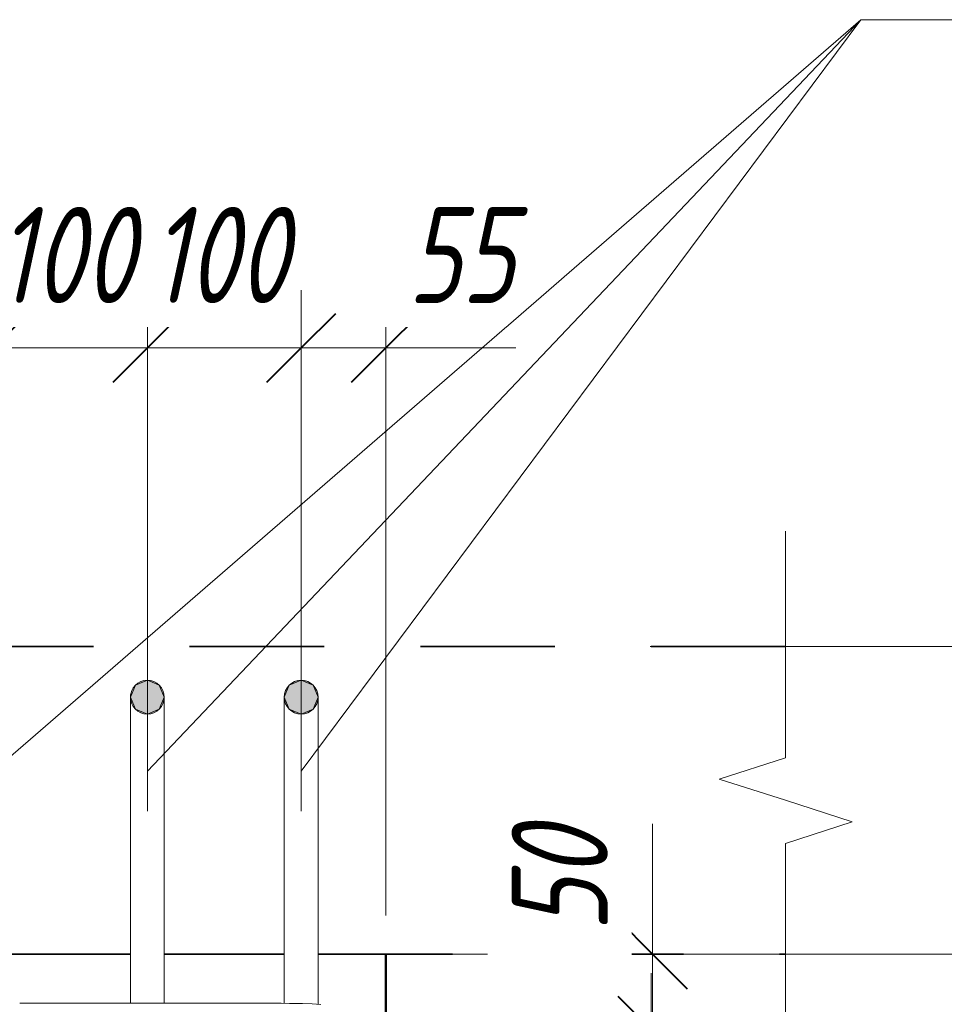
# Model space of a CAD drawing. Header units: millimetres. Extents: x 22682 to 33621, y -25388 to 48923.
# Tile 18 of 29: x 24612 to 25213, y 46167 to 46807. Entities that reach past the tile are written whole.
import ezdxf

# ---------------------------------------------------------------- set-up
doc = ezdxf.new("R2010")
doc.units = ezdxf.units.MM
doc.linetypes.add('01 Штриховая _4 мм_', pattern=[150, 87.5, -62.5])
for name, color, linetype, lineweight in [('A-____-____-DIMS', 211, 'Continuous', 9), ('A-____-____-DIMS-25', 211, 'Continuous', 9), ('A-____-NOTE-TEXT', 131, 'Continuous', 20), ('A-DETL-GENF-OTLN', 92, 'Continuous', 20), ('A-FLOR-____-MCUT', 192, 'Continuous', 50), ('G-____-____-DIMS', 111, 'Continuous', 9), ('S-COLS-____-OTLN', 52, 'Continuous', 20), ('S-RBAR-____-IDEN', 171, 'Continuous', 20), ('S-RBAR-____-MCUT', 171, 'Continuous', 20), ('S-RBAR-____-OTLN', 171, 'Continuous', 100)]:
    doc.layers.add(name, color=color, linetype=linetype, lineweight=lineweight)
doc.styles.add('GOST Common_I_1', font='GOST_Common Italic.ttf', dxfattribs={"width": 0.8, "height": 62.5})
doc.dimstyles.new('ADSK_Для_арматуры_Основной_2_5_мм_шаг_кол-во_Стрелки_точный', dxfattribs={"dimscale": 304.8, "dimtxt": 0.206224, "dimasz": 0, "dimexe": 0.123031, "dimexo": 0.000403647, "dimgap": 0.032808, "dimtad": 1, "dimdec": 0, "dimlfac": 304.8, "dimdsep": 46, "dimtxsty": 'GOST Common_I_1', "dimblk2": 'NONE', "dimsah": 1, "dimcen": 0.09, "dimdle": 0.123031, "dimazin": 0, "dimtfac": 1, "dimtdec": 4, "dimtix": 1, "dimtmove": 0, "dimatfit": 3, "dimfxl": 1, "dimtvp": 1, "dimtfill": 1, "dimtolj": 1, "dimtzin": 0, "dimarcsym": 2})
doc.dimstyles.new('ADSK_Округление_5мм__Узкий_', dxfattribs={"dimscale": 304.8, "dimtxt": 0.206224, "dimasz": 0.147638, "dimexe": 0.123031, "dimexo": 0.000269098, "dimgap": 0.032808, "dimtad": 1, "dimdec": 0, "dimlfac": 304.8, "dimrnd": 5, "dimdsep": 46, "dimtxsty": 'GOST Common_I_1', "dimblk1": 'OBLIQUE', "dimblk2": 'OBLIQUE', "dimsah": 1, "dimcen": 0.09, "dimdle": 0.123031, "dimazin": 0, "dimtfac": 1, "dimtdec": 4, "dimtix": 1, "dimtmove": 1, "dimatfit": 3, "dimfxl": 1, "dimtvp": 1, "dimtfill": 1, "dimtolj": 1, "dimtzin": 0, "dimlwd": 20, "dimlwe": 20, "dimarcsym": 2})
doc.dimstyles.new('ADSK_Округление_5мм__Узкий__1', dxfattribs={"dimscale": 304.8, "dimtxt": 0.206224, "dimasz": 0.147638, "dimexe": 0.123031, "dimexo": 0.000269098, "dimgap": 0.032808, "dimtad": 1, "dimdec": 0, "dimlfac": 304.8, "dimrnd": 5, "dimdsep": 46, "dimtxsty": 'GOST Common_I_1', "dimblk1": 'OBLIQUE', "dimblk2": 'OBLIQUE', "dimsah": 1, "dimcen": 0.09, "dimdle": 0.123031, "dimazin": 0, "dimtfac": 1, "dimtdec": 4, "dimtix": 1, "dimtmove": 0, "dimatfit": 3, "dimfxl": 1, "dimtvp": 1, "dimtfill": 1, "dimtolj": 1, "dimtzin": 0, "dimlwd": 20, "dimlwe": 20, "dimarcsym": 2})

# ---------------------------------------------------------------- blocks, each defined once
blk = doc.blocks.new('ADSK_Обрыв_Линия - ADSK_Обрыв_линия-1072157-КЖ1_ПЭ_ВЭ15_Армирование_Пилоны_Пм-15_2_1-1')
at = {"layer": 'A-DETL-GENF-OTLN'}
for p, q in [((23650, 43178.15), (23650, 43250)), ((23650, 43050), (23650, 43122.5))]:
    blk.add_line(p, q, dxfattribs=at)
blk = doc.blocks.new('DIMBLOCK6-КЖ1_ПЭ_ВЭ15_Армирование_Пилоны_Пм-15_2_1-1')
at = {"layer": 'A-____-____-DIMS-25', "lineweight": 20}
for p, q in [((24437, 46594.03), (24437, 46631.53)), ((24595, 46594.03), (24595, 46631.53)), ((24437, 46594.03), (24595, 46594.03)), ((24437, 46594.03), (24437, 46304)), ((24595, 46594.03), (24595, 46293))]:
    blk.add_line(p, q, dxfattribs=at)
at = {"layer": 'A-____-____-DIMS-25', "lineweight": 40}
for p, q in [((24437, 46594.03), (24459.5, 46616.53)), ((24595, 46594.03), (24617.5, 46616.53)), ((24437, 46594.03), (24414.5, 46571.53)), ((24595, 46594.03), (24572.5, 46571.53))]:
    blk.add_line(p, q, dxfattribs=at)
at = {"layer": 'A-____-____-DIMS-25', "color": 0, "lineweight": 20, "insert": (24468.06, 46685.71), "char_height": 62.5, "width": 115.0606, "attachment_point": 1, "line_spacing_factor": 1.022761, "style": 'GOST Common_I_1', "bg_fill": 3, "box_fill_scale": 1.25, "bg_fill_color": 256, "bg_fill_true_color": 13158600, "bg_fill_transparency": 0}
blk.add_mtext('160', dxfattribs=at)
blk = doc.blocks.new('_Oblique')
at = {"color": 0, "linetype": 'ByBlock', "lineweight": -2}
blk.add_line((-0.5, -0.5), (0.5, 0.5), dxfattribs=at)
blk = doc.blocks.new('DIMBLOCK7-КЖ1_ПЭ_ВЭ15_Армирование_Пилоны_Пм-15_2_1-1')
at = {"layer": 'A-____-____-DIMS-25', "lineweight": 20}
for p, q in [((24595, 46594.03), (24595, 46631.53)), ((24695, 46594.03), (24695, 46631.53)), ((24595, 46594.03), (24695, 46594.03)), ((24595, 46594.03), (24595, 46293)), ((24695, 46594.03), (24695, 46293))]:
    blk.add_line(p, q, dxfattribs=at)
at = {"layer": 'A-____-____-DIMS-25', "lineweight": 40}
for p, q in [((24595, 46594.03), (24617.5, 46616.53)), ((24695, 46594.03), (24717.5, 46616.53)), ((24595, 46594.03), (24572.5, 46571.53)), ((24695, 46594.03), (24672.5, 46571.53))]:
    blk.add_line(p, q, dxfattribs=at)
at = {"layer": 'A-____-____-DIMS-25', "color": 0, "lineweight": 20, "insert": (24597.06, 46685.71), "char_height": 62.5, "width": 115.0606, "attachment_point": 1, "line_spacing_factor": 1.022761, "style": 'GOST Common_I_1', "bg_fill": 3, "box_fill_scale": 1.25, "bg_fill_color": 256, "bg_fill_true_color": 13158600, "bg_fill_transparency": 0}
blk.add_mtext('100', dxfattribs=at)
blk = doc.blocks.new('DIMBLOCK8-КЖ1_ПЭ_ВЭ15_Армирование_Пилоны_Пм-15_2_1-1')
at = {"layer": 'A-____-____-DIMS-25', "lineweight": 20}
for p, q in [((24695, 46594.03), (24695, 46631.53)), ((24795, 46594.03), (24795, 46631.53)), ((24695, 46594.03), (24795, 46594.03)), ((24695, 46594.03), (24695, 46293)), ((24795, 46594.03), (24795, 46293))]:
    blk.add_line(p, q, dxfattribs=at)
at = {"layer": 'A-____-____-DIMS-25', "lineweight": 40}
for p, q in [((24695, 46594.03), (24717.5, 46616.53)), ((24795, 46594.03), (24817.5, 46616.53)), ((24695, 46594.03), (24672.5, 46571.53)), ((24795, 46594.03), (24772.5, 46571.53))]:
    blk.add_line(p, q, dxfattribs=at)
at = {"layer": 'A-____-____-DIMS-25', "color": 0, "lineweight": 20, "insert": (24697.06, 46685.71), "char_height": 62.5, "width": 115.0606, "attachment_point": 1, "line_spacing_factor": 1.022761, "style": 'GOST Common_I_1', "bg_fill": 3, "box_fill_scale": 1.25, "bg_fill_color": 256, "bg_fill_true_color": 13158600, "bg_fill_transparency": 0}
blk.add_mtext('100', dxfattribs=at)
blk = doc.blocks.new('DIMBLOCK9-КЖ1_ПЭ_ВЭ15_Армирование_Пилоны_Пм-15_2_1-1')
at = {"layer": 'A-____-____-DIMS-25', "lineweight": 20}
for p, q in [((24795, 46594.03), (24795, 46631.53)), ((24850, 46594.03), (24850, 46631.53)), ((24795, 46594.03), (24887.5, 46594.03)), ((24795, 46594.03), (24795, 46293)), ((24851.84, 46594.03), (24822.5, 46594.03)), ((24850, 46594.03), (24850, 46225)), ((24934.66, 46594.03), (24851.84, 46594.03))]:
    blk.add_line(p, q, dxfattribs=at)
at = {"layer": 'A-____-____-DIMS-25', "lineweight": 40}
for p, q in [((24795, 46594.03), (24817.5, 46616.53)), ((24850, 46594.03), (24872.5, 46616.53)), ((24795, 46594.03), (24772.5, 46571.53)), ((24850, 46594.03), (24827.5, 46571.53))]:
    blk.add_line(p, q, dxfattribs=at)
at = {"layer": 'A-____-____-DIMS-25', "color": 0, "lineweight": 20, "insert": (24864.34, 46685.71), "char_height": 62.5, "width": 84.3778, "attachment_point": 1, "line_spacing_factor": 1.022761, "style": 'GOST Common_I_1', "bg_fill": 3, "box_fill_scale": 1.25, "bg_fill_color": 256, "bg_fill_true_color": 13158600, "bg_fill_transparency": 0}
blk.add_mtext('55', dxfattribs=at)
blk = doc.blocks.new('DIMBLOCK10-КЖ1_ПЭ_ВЭ15_Армирование_Пилоны_Пм-15_2_1-1')
at = {"layer": 'A-____-____-DIMS-25', "lineweight": 20}
for p, q in [((25023.51, 46284.66), (25023.51, 46201.84)), ((25023.51, 46237.5), (25023.51, 46150)), ((25023.51, 46201.84), (25023.51, 46175)), ((25023.51, 46200), (24875, 46200)), ((25023.51, 46200), (25061.01, 46200)), ((25023.51, 46150), (24807, 46150)), ((25023.51, 46150), (25061.01, 46150))]:
    blk.add_line(p, q, dxfattribs=at)
at = {"layer": 'A-____-____-DIMS-25', "lineweight": 40}
for p, q in [((25023.51, 46200), (25001.01, 46222.5)), ((25023.51, 46200), (25046.01, 46177.5)), ((25023.51, 46150), (25001.01, 46172.5)), ((25023.51, 46150), (25046.01, 46127.5))]:
    blk.add_line(p, q, dxfattribs=at)
at = {"layer": 'A-____-____-DIMS-25', "color": 0, "lineweight": 20, "insert": (24931.83, 46214.34), "char_height": 62.5, "width": 84.3778, "attachment_point": 1, "rotation": 90, "line_spacing_factor": 1.022761, "style": 'GOST Common_I_1', "bg_fill": 3, "box_fill_scale": 1.25, "bg_fill_color": 256, "bg_fill_true_color": 13158600, "bg_fill_transparency": 0}
blk.add_mtext('50', dxfattribs=at)
blk = doc.blocks.new('DIMBLOCK11-КЖ1_ПЭ_ВЭ15_Армирование_Пилоны_Пм-15_2_1-1')
at = {"layer": 'A-____-____-DIMS-25', "lineweight": 40}
for p, q in [((25023.51, 46150), (25001.01, 46172.5)), ((25023.51, 46150), (25046.01, 46127.5)), ((25023.51, 45450), (25001.01, 45472.5)), ((25023.51, 45450), (25046.01, 45427.5))]:
    blk.add_line(p, q, dxfattribs=at)
at = {"layer": 'A-____-____-DIMS-25', "lineweight": 20}
for p, q in [((25023.51, 46150), (24807, 46150)), ((25023.51, 46150), (25023.51, 45450)), ((25023.51, 46150), (25061.01, 46150)), ((25023.51, 45450), (24807, 45450)), ((25023.51, 45450), (25061.01, 45450))]:
    blk.add_line(p, q, dxfattribs=at)
at = {"layer": 'A-____-____-DIMS-25', "color": 0, "lineweight": 20, "insert": (24931.83, 45747.26), "char_height": 62.5, "width": 126.5667, "attachment_point": 1, "rotation": 90, "line_spacing_factor": 1.022761, "style": 'GOST Common_I_1', "bg_fill": 3, "box_fill_scale": 1.25, "bg_fill_color": 256, "bg_fill_true_color": 13158600, "bg_fill_transparency": 0}
blk.add_mtext('700', dxfattribs=at)
blk = doc.blocks.new('DIMBLOCK17-КЖ1_ПЭ_ВЭ15_Армирование_Пилоны_Пм-15_2_1-1')
at = {"layer": 'A-____-____-DIMS-25', "lineweight": 40}
for points in [[(25022.51, 46150), (25012.63, 46075), (25032.38, 46075)], [(25022.51, 45450), (25032.38, 45525), (25012.63, 45525)]]:
    blk.add_hatch(color=256, dxfattribs=at).paths.add_polyline_path(points)
at = {"layer": 'A-____-____-DIMS-25'}
for p, q in [((25022.51, 46187.5), (25022.51, 45412.5)), ((25022.51, 46150), (24855.5, 46150)), ((25022.51, 46150), (25060.01, 46150)), ((25022.51, 45450), (24855.5, 45450)), ((25022.51, 45450), (25060.01, 45450))]:
    blk.add_line(p, q, dxfattribs=at)
at = {"layer": 'A-____-____-DIMS-25', "lineweight": 40}
for p, q in [((25022.51, 46150), (25012.63, 46075)), ((25032.38, 46075), (25022.51, 46150)), ((25012.63, 46075), (25032.38, 46075)), ((25032.38, 45525), (25012.63, 45525)), ((25012.63, 45525), (25022.51, 45450)), ((25022.51, 45450), (25032.38, 45525))]:
    blk.add_line(p, q, dxfattribs=at)
at = {"layer": 'A-____-____-DIMS-25', "color": 0, "insert": (24930.83, 45646.59), "char_height": 62.5, "width": 368.194, "attachment_point": 1, "rotation": 90, "line_spacing_factor": 1.022761, "style": 'GOST Common_I_1', "bg_fill": 3, "box_fill_scale": 1.25, "bg_fill_color": 256, "bg_fill_true_color": 13158600, "bg_fill_transparency": 0}
blk.add_mtext('100x7=700', dxfattribs=at)
blk = doc.blocks.new('_None')
blk = doc.blocks.new('Ricom_Марка_АрматурныйСтержень - Поз_ тип_Шаг-995026-КЖ1_ПЭ_ВЭ15_Армирование_Пилоны_Пм-15_2_1-1')
at = {"layer": 'S-RBAR-____-IDEN'}
blk.add_line((23007.54, 46616.8), (23507.54, 46616.8), dxfattribs=at)

msp = doc.modelspace()

# ---------------------------------------------------------------- hatches: boundary and pattern name
at = {"layer": 'S-RBAR-____-MCUT'}
h = msp.add_hatch(color=256, dxfattribs=at)
edge = h.paths.add_edge_path()
edge.add_arc((24695.0001, 46367), 11, 0, 360)
for points in [[(24695.0001, 46356), (24702.7782, 46359.2218), (24706.0001, 46367), (24702.7782, 46374.7782), (24695.0001, 46378), (24687.2219, 46374.7782), (24684.0001, 46367), (24687.2219, 46359.2218)], [(24795.0001, 46356), (24802.7782, 46359.2218), (24806.0001, 46367), (24802.7782, 46374.7782), (24795.0001, 46378), (24787.2219, 46374.7782), (24784.0001, 46367), (24787.2219, 46359.2218)]]:
    msp.add_hatch(color=256, dxfattribs=at).paths.add_polyline_path(points)
h = msp.add_hatch(color=256, dxfattribs=at)
edge = h.paths.add_edge_path()
edge.add_arc((24795.0001, 46367), 11, 0, 360)

# ---------------------------------------------------------------- linework, layer by layer
at = {"layer": 'A-____-NOTE-TEXT'}
for p, q in [((25110, 46400), (25110, 46475)), ((25110, 46327.5), (25066.6987, 46313.75)), ((25110, 46300), (25066.6987, 46313.75)), ((25153.325, 46285.9228), (25110, 46300)), ((25110, 46271.8457), (25153.325, 46285.9228)), ((25110, 46200), (25110, 46125))]:
    msp.add_line(p, q, dxfattribs=at)
at = {"layer": 'A-FLOR-____-MCUT', "linetype": '01 Штриховая _4 мм_', "lineweight": 35}
for p, q in [((25110, 46400), (23650, 46400)), ((24606.0001, 46200), (24684.0001, 46200)), ((24706.0001, 46200), (24784.0001, 46200)), ((24806.0001, 46200), (25110, 46200))]:
    msp.add_line(p, q, dxfattribs=at)
at = {"layer": 'G-____-____-DIMS', "lineweight": 20}
for p, q in [((25021.8467, 46400), (25050.4998, 46400)), ((25050.4998, 46400), (25319.3983, 46400)), ((25069.6019, 46200), (25419.3169, 46200))]:
    msp.add_line(p, q, dxfattribs=at)
at = {"layer": 'S-COLS-____-OTLN', "lineweight": 50}
msp.add_line((24850, 43250.0496), (24850, 46199.9504), dxfattribs=at)
at = {"layer": 'S-RBAR-____-IDEN'}
msp.add_line((25158.8274, 46807.4312), (25211.7024, 46807.4312), dxfattribs=at)
msp.add_line((25158.8274, 46807.4312), (25211.7024, 46807.4312), dxfattribs=at)
msp.add_line((25158.8274, 46807.4312), (25211.7024, 46807.4312), dxfattribs=at)
at = {"layer": 'S-RBAR-____-MCUT'}
for p, q in [((24687.2219, 46374.7782), (24684.0001, 46367)), ((24695.0001, 46378), (24687.2219, 46374.7782)), ((24702.7782, 46374.7782), (24695.0001, 46378)), ((24706.0001, 46367), (24702.7782, 46374.7782)), ((24787.2219, 46374.7782), (24784.0001, 46367)), ((24795.0001, 46378), (24787.2219, 46374.7782)), ((24802.7782, 46374.7782), (24795.0001, 46378)), ((24806.0001, 46367), (24802.7782, 46374.7782)), ((24684.0001, 46367), (24687.2219, 46359.2218)), ((24702.7782, 46359.2218), (24706.0001, 46367)), ((24784.0001, 46367), (24787.2219, 46359.2218)), ((24802.7782, 46359.2218), (24806.0001, 46367)), ((24687.2219, 46359.2218), (24695.0001, 46356)), ((24695.0001, 46356), (24702.7782, 46359.2218)), ((24787.2219, 46359.2218), (24795.0001, 46356)), ((24795.0001, 46356), (24802.7782, 46359.2218))]:
    msp.add_line(p, q, dxfattribs=at)
for centre in [(24695.0001, 46367), (24795.0001, 46367)]:
    msp.add_circle(centre, 11, dxfattribs=at)
at = {"layer": 'S-RBAR-____-OTLN', "lineweight": 20}
for p, q in [((24684.0001, 46268), (24684.0001, 46367)), ((24706.0001, 46268), (24706.0001, 46367)), ((24784.0001, 46268), (24784.0001, 46367)), ((24806.0001, 46268), (24806.0001, 46367)), ((24684.0001, 46168.0004), (24684.0001, 46268)), ((24706.0001, 46168.0004), (24706.0001, 46268)), ((24784.0001, 46167.9909), (24784.0001, 46268)), ((24806.0001, 46167.4096), (24806.0001, 46268)), ((24781.9998, 46168.0004), (24611.9999, 46168.0004)), ((24787.3391, 46167.9751), (24781.9998, 46168.0004)), ((24791.6373, 46167.899), (24787.3391, 46167.9751)), ((24795.9355, 46167.8228), (24791.6373, 46167.899)), ((24802.2569, 46167.6064), (24795.9355, 46167.8228)), ((24807.8391, 46167.3129), (24802.2569, 46167.6064))]:
    msp.add_line(p, q, dxfattribs=at)
for centre, start in [((24695.0001, 46367), 0), ((24795.0001, 46367), 0), ((24695.0001, 46367), 165), ((24795.0001, 46367), 165)]:
    msp.add_arc(centre, 11, start, 180, dxfattribs=at)

# ---------------------------------------------------------------- block references
at = {"layer": 'A-DETL-GENF-OTLN', "rotation": 180}
msp.add_blockref('ADSK_Обрыв_Линия - ADSK_Обрыв_линия-1072157-КЖ1_ПЭ_ВЭ15_Армирование_Пилоны_Пм-15_2_1-1', (48759.9999, 89450), dxfattribs=at)
at = {"layer": 'S-RBAR-____-IDEN'}
msp.add_blockref('Ricom_Марка_АрматурныйСтержень - Поз_ тип_Шаг-995026-КЖ1_ПЭ_ВЭ15_Армирование_Пилоны_Пм-15_2_1-1', (2204.1602, 190.6278), dxfattribs=at)

# ---------------------------------------------------------------- next in the draw order: dimensions: what is measured, and where the dimension line sits
at = {"layer": 'A-____-____-DIMS', "lineweight": 20}
dim = msp.add_linear_dim(base=(24595.0001, 46594.034), p1=(24436.9999, 46279), p2=(24595.0001, 46268), dimstyle='ADSK_Округление_5мм__Узкий__1', override={"dimpost": '<>', "dimfxl": 158.382634}, dxfattribs=at)
dim.commit()
dim.dimension.update_dxf_attribs({"geometry": 'DIMBLOCK6-КЖ1_ПЭ_ВЭ15_Армирование_Пилоны_Пм-15_2_1-1', "text_midpoint": (24516, 46635.284)})

# ---------------------------------------------------------------- next in the draw order: dimensions: what is measured, and where the dimension line sits
dim = msp.add_linear_dim(base=(24695.0001, 46594.034), p1=(24595.0001, 46268), p2=(24695.0001, 46268), dimstyle='ADSK_Округление_5мм__Узкий__1', override={"dimpost": '<>', "dimfxl": 100}, dxfattribs=at)
dim.commit()
dim.dimension.update_dxf_attribs({"geometry": 'DIMBLOCK7-КЖ1_ПЭ_ВЭ15_Армирование_Пилоны_Пм-15_2_1-1', "text_midpoint": (24645.0001, 46635.284)})

# ---------------------------------------------------------------- next in the draw order: dimensions: what is measured, and where the dimension line sits
dim = msp.add_linear_dim(base=(24795.0001, 46594.034), p1=(24695.0001, 46268), p2=(24795.0001, 46268), dimstyle='ADSK_Округление_5мм__Узкий__1', override={"dimpost": '<>', "dimfxl": 100}, dxfattribs=at)
dim.commit()
dim.dimension.update_dxf_attribs({"geometry": 'DIMBLOCK8-КЖ1_ПЭ_ВЭ15_Армирование_Пилоны_Пм-15_2_1-1', "text_midpoint": (24745.0001, 46635.284)})

# ---------------------------------------------------------------- next in the draw order: dimensions: what is measured, and where the dimension line sits
dim = msp.add_linear_dim(base=(24850, 46594.034), p1=(24795.0001, 46268), p2=(24850, 46200), dimstyle='ADSK_Округление_5мм__Узкий_', override={"dimpost": '<>', "dimfxl": 87.458503}, dxfattribs=at)
dim.commit()
dim.dimension.update_dxf_attribs({"geometry": 'DIMBLOCK9-КЖ1_ПЭ_ВЭ15_Армирование_Пилоны_Пм-15_2_1-1', "text_midpoint": (24906.5314, 46644.0441), "dimtype": 160})

# ---------------------------------------------------------------- next in the draw order: linework, layer by layer
at = {"layer": 'S-RBAR-____-IDEN'}
for p in [(24595.0001, 46319), (24695.0001, 46319), (24795.0001, 46319)]:
    msp.add_line(p, (25158.8274, 46807.4312), dxfattribs=at)

# ---------------------------------------------------------------- next in the draw order: dimensions: what is measured, and where the dimension line sits
at = {"layer": 'A-____-____-DIMS', "lineweight": 20}
dim = msp.add_linear_dim(base=(25023.5061, 46150.0004), p1=(24850, 46200), p2=(24781.9998, 46150.0004), angle=90, dimstyle='ADSK_Округление_5мм__Узкий_', override={"dimpost": '<>', "dimfxl": 84.403679}, dxfattribs=at)
dim.commit()
dim.dimension.update_dxf_attribs({"geometry": 'DIMBLOCK10-КЖ1_ПЭ_ВЭ15_Армирование_Пилоны_Пм-15_2_1-1', "text_midpoint": (24973.496, 46256.5315), "dimtype": 160, "text_rotation": 90})

# ---------------------------------------------------------------- next in the draw order: linework, layer by layer
at = {"layer": 'G-____-____-DIMS', "lineweight": 20}
msp.add_line((25040.9488, 46200), (25069.6019, 46200), dxfattribs=at)

# ---------------------------------------------------------------- next in the draw order: dimensions: what is measured, and where the dimension line sits
at = {"layer": 'A-____-____-DIMS', "lineweight": 20}
dim = msp.add_linear_dim(base=(25023.5061, 45450.0004), p1=(24781.9998, 46150.0004), p2=(24781.9998, 45450.0004), angle=90, dimstyle='ADSK_Округление_5мм__Узкий__1', override={"dimpost": '<>', "dimfxl": 700}, dxfattribs=at)
dim.commit()
dim.dimension.update_dxf_attribs({"geometry": 'DIMBLOCK11-КЖ1_ПЭ_ВЭ15_Армирование_Пилоны_Пм-15_2_1-1', "text_midpoint": (24982.2561, 45800.0004)})

# ---------------------------------------------------------------- next in the draw order: dimensions: what is measured, and where the dimension line sits
at = {"layer": 'A-____-____-DIMS'}
dim = msp.add_linear_dim(base=(25022.5061, 45450.0004), p1=(24817.9998, 46150.0004), p2=(24817.9998, 45450.0004), angle=90, text='100x7=700', dimstyle='ADSK_Для_арматуры_Основной_2_5_мм_шаг_кол-во_Стрелки_точный', override={"dimpost": '<>', "dimblk1": 'None', "dimblk2": 'None', "dimsah": 1, "dimfxl": 700}, dxfattribs=at)
dim.commit()
dim.dimension.update_dxf_attribs({"geometry": 'DIMBLOCK17-КЖ1_ПЭ_ВЭ15_Армирование_Пилоны_Пм-15_2_1-1', "text_midpoint": (24980.8537, 45800.0004)})

doc.saveas('drawing.dxf')
